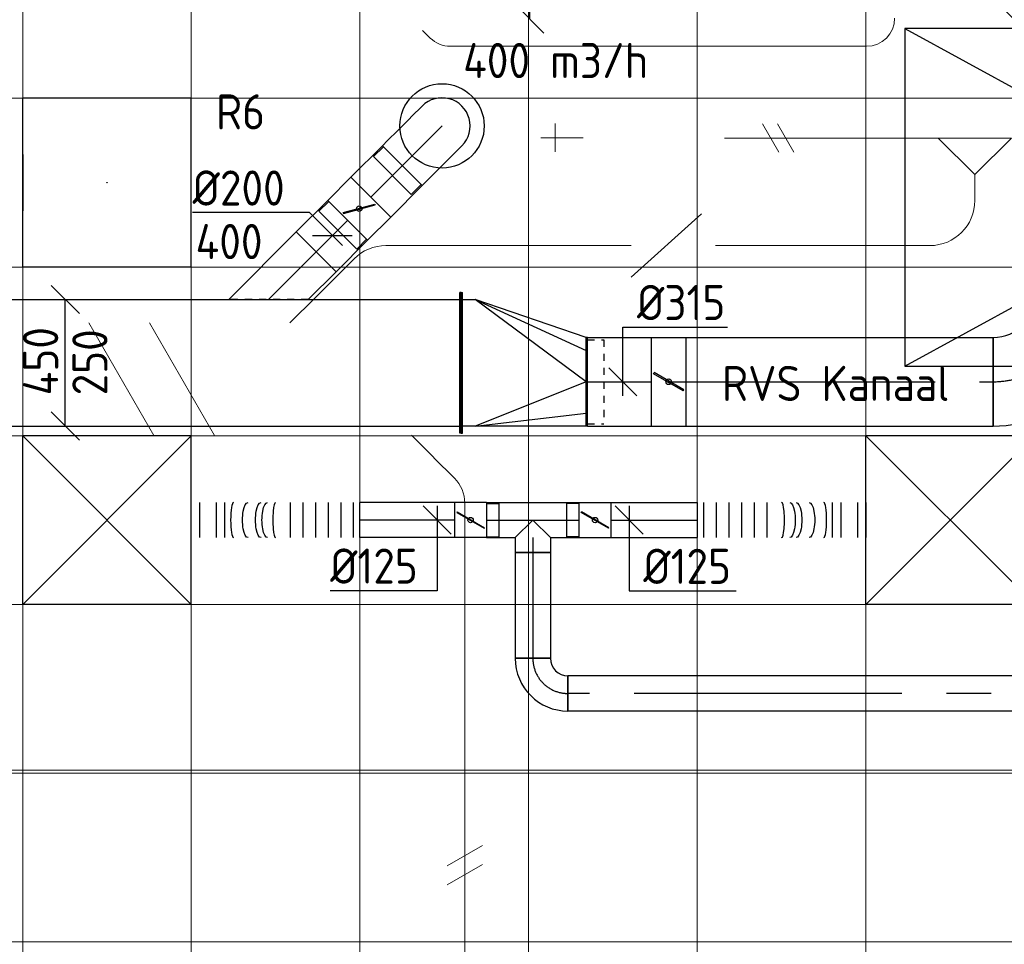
# Model space of a CAD drawing. Header units: millimetres. Extents: x -72425 to 38660, y 7096 to 51783.
# Tile 14 of 54: x -35811 to -32308, y 14679 to 17968. Entities that reach past the tile are written whole.
import ezdxf
from ezdxf.enums import TextEntityAlignment as Align

# ---------------------------------------------------------------- set-up
doc = ezdxf.new("R2010")
doc.units = ezdxf.units.MM
doc.header["$LTSCALE"] = 50
doc.linetypes.add('CENTER2', pattern=[28.575, 19.05, -3.175, 3.175, -3.175])
doc.linetypes.add('STREEPJES', pattern=[0.1, 0.05, -0.05])
for name, color, linetype, lineweight in [('WL570---_BESTAAND-HARTLIJN', 161, 'Continuous', 0), ('WL570---_BESTAAND-MAATVOERING', 161, 'Continuous', 0), ('WL570---_BESTAAND-RETOUR', 140, 'Continuous', 0), ('WL570---_BESTAAND-TOEVOER', 180, 'Continuous', 0), ('WL570---_DEMONTEREN', 10, 'Continuous', 0)]:
    doc.layers.add(name, color=color, linetype=linetype, lineweight=lineweight)
for name, color, linetype in [('WL570---_RETOUR', 100, 'Continuous'), ('WL570---_RETOUR_HL', 1, 'Continuous'), ('WL570---_RETOUR_RST', 100, 'Continuous'), ('WL570---_RETOUR_RST_HL', 1, 'Continuous'), ('WL570---_TOEVOER', 200, 'Continuous'), ('WL570---_TOEVOER_HL', 1, 'Continuous'), ('WL570---_TOEVOER_RST', 3, 'Continuous'), ('WL570---_TOEVOER_RST_HL', 1, 'Continuous'), ('WM570---_RETOUR', 2, 'Continuous'), ('WM570---_RETOUR_PR', 2, 'Continuous'), ('WM570---_RETOUR_RST_PR', 1, 'Continuous'), ('WM570---_TOEVOER', 2, 'Continuous'), ('WM570---_TOEVOER_PR', 2, 'Continuous'), ('WM570---_TOEVOER_RST_PR', 1, 'Continuous')]:
    doc.layers.add(name, color=color, linetype=linetype)
doc.layers.get('WL570---_DEMONTEREN').off()
doc.styles.add('BURO-025', font='ISO96.shx', dxfattribs={"height": 125})

# ---------------------------------------------------------------- blocks, each defined once
blk = doc.blocks.new('A$C33D74301')
at = {"color": 8, "linetype": 'Continuous', "lineweight": 13}
for p, q in [((-31800, -24200), (-31800, -35354.8)), ((-31200, -24200), (-31200, -35232.3)), ((-30600, -24200), (-30600, -35109.8)), ((-30000, -24200), (-30000, -34988)), ((-29400, -24200), (-29400, -34866.2)), ((-32400, -24725), (-32400, -35462.3)), ((-34200, -26475), (-18000, -26475)), ((-34200, -27075), (-18000, -27075)), ((-34200, -27675), (-18000, -27675)), ((-34200, -28275), (-18000, -28275)), ((-34200, -28875), (-18000, -28875)), ((-34200, -29475), (-18000, -29475))]:
    blk.add_line(p, q, dxfattribs=at)
blk = doc.blocks.new('*U565')
at = {"color": 0, "ltscale": 10}
for p, q in [((0, 100, -2700), (0, -100, -2700)), ((65.6, 100, -2700), (65.6, -100, -2700)), ((519.8, 100, -2700), (519.8, -100, -2700)), ((571.3, 100, -2700), (571.3, -100, -2700))]:
    blk.add_line(p, q, dxfattribs=at)
for centre, major_axis, ratio, start_param, end_param in [((179.2, 0, -2700), (0, -100), 0.159783, 0, 3.141593), ((347.5, 0, -2700), (0, -100), 0.720944, 0, 3.141593), ((391.9, 0, -2700), (0, 100), 0.720944, 3.141593, 6.283185), ((491.5, 0, -2700), (0, 100), 0.159783, 3.141593, 6.283185)]:
    blk.add_ellipse(centre, major_axis=major_axis, ratio=ratio, start_param=start_param, end_param=end_param, dxfattribs=at)
at = {"color": 0, "ltscale": 10, "extrusion": (0, 0, -1)}
for centre, major_axis, ratio, start_param, end_param in [((270.3, 0, -2700), (0, 100), 0.463438, 0, 3.141593), ((375.4, 0, -2700), (0, 100), 0.813801, 0, 3.141593), ((437.6, 0, -2700), (0, -100), 0.463438, 3.141593, 6.283185)]:
    blk.add_ellipse(centre, major_axis=major_axis, ratio=ratio, start_param=start_param, end_param=end_param, dxfattribs=at)
at = {"layer": 'WM570---_RETOUR_PR', "color": 2, "style": 'BURO-025'}
blk.add_attdef('POSNR', text='', height=125, dxfattribs=at).set_placement((0, 0), align=Align.MIDDLE)
blk = doc.blocks.new('*U570')
at = {"layer": 'WM570---_TOEVOER', "color": 0, "ltscale": 10}
for p, q in [((50, 100), (-50, 200)), ((0, -150), (0, 150)), ((50, -200), (-50, -100))]:
    blk.add_line(p, q, dxfattribs=at)
at = {"layer": 'WM570---_TOEVOER', "color": 0, "style": 'BURO-025'}
for s, p in [('300', (-25, -116.1)), ('200', (150, -120.5)), ('200', (150, -120.5))]:
    blk.add_text(s, height=125, rotation=90, dxfattribs=at).set_placement(p)
blk = doc.blocks.new('*U573')
at = {"color": 0, "ltscale": 10}
for p, q in [((0, 62.5, -2700), (0, -62.5, -2700)), ((22.5, 62.5, -2700), (22.5, -62.5, -2700)), ((67.4, 62.5, -2700), (67.4, -62.5, -2700)), ((112.3, 62.5, -2700), (112.3, -62.5, -2700)), ((157.3, 62.5, -2700), (157.3, -62.5, -2700)), ((202.2, 62.5, -2700), (202.2, -62.5, -2700)), ((247.1, 62.5, -2700), (247.1, -62.5, -2700)), ((480.4, 62.5, -2700), (480.4, -62.5, -2700)), ((510.3, 62.5, -2700), (510.3, -62.5, -2700)), ((570.1, 62.5, -2700), (570.1, -62.5, -2700)), ((600, 62.5, -2700), (600, -62.5, -2700))]:
    blk.add_line(p, q, dxfattribs=at)
for centre, major_axis, start_param, end_param in [((300, 0, -2700), (0, -62.5), 0, 3.141593), ((450, 0, -2700), (0, 62.5), 3.141593, 6.283185)]:
    blk.add_ellipse(centre, major_axis=major_axis, ratio=0.162278, start_param=start_param, end_param=end_param, dxfattribs=at)
at = {"color": 0, "ltscale": 10, "extrusion": (0, 0, -1)}
for centre in [(328.9, 0, -2700), (351.9, 0, -2700), (398.1, 0, -2700)]:
    blk.add_ellipse(centre, major_axis=(0, 62.5), ratio=0.316228, start_param=0, end_param=3.141593, dxfattribs=at)
at = {"layer": 'WM570---_TOEVOER_PR', "color": 2, "style": 'BURO-025'}
blk.add_attdef('POSNR', text='', height=125, dxfattribs=at).set_placement((0, 0), align=Align.MIDDLE)
blk = doc.blocks.new('*U574')
at = {"layer": 'WM570---_TOEVOER', "color": 0, "ltscale": 10}
for p, q in [((50, -50), (-50, 50)), ((0, 50), (0, -252.1)), ((0, -252.1), (380.4, -252.1))]:
    blk.add_line(p, q, dxfattribs=at)
at = {"layer": 'WM570---_TOEVOER', "color": 0, "style": 'BURO-025'}
blk.add_text('%%c125', height=125, dxfattribs=at).set_placement((50, -227.1))
blk = doc.blocks.new('*U575')
at = {"layer": 'WM570---_TOEVOER', "color": 0, "ltscale": 10}
for p, q in [((50, -50), (-50, 50)), ((0, 50), (0, -251.2)), ((0, -251.2), (-380.4, -251.2))]:
    blk.add_line(p, q, dxfattribs=at)
at = {"layer": 'WM570---_TOEVOER', "color": 0, "style": 'BURO-025'}
blk.add_text('%%c125', height=125, dxfattribs=at).set_placement((-380.4, -226.2))
blk = doc.blocks.new('OBO10000090ZE')
blk.add_lwpolyline([(-50, 0), (50, 0), (50, 100, 1), (-50, 100)], format="xyb", close=True)
at = {"layer": 'WL570---_BESTAAND-HARTLIJN'}
for points in [[(0, 0), (0, 150)], [(-50, 100), (50, 100)]]:
    blk.add_lwpolyline(points, dxfattribs=at)
blk = doc.blocks.new('KARO')
for p, q in [((1, 0.5), (0, 0.5)), ((0, -0.5), (1, -0.5))]:
    blk.add_line(p, q)
at = {"invisible_edges": 15}
blk.add_3dface([(0, 0.5), (0, -0.5), (1, -0.5), (1, 0.5)], dxfattribs=at)
at = {"layer": 'WL570---_BESTAAND-HARTLIJN'}
blk.add_line((0, 0), (1, 0), dxfattribs=at)
blk = doc.blocks.new('OAF12500045L')
blk.add_line((-138.4, 0), (138.4, 0))
blk.add_lwpolyline([(-88.4, 0), (-123.7, 35.4), (-35.4, 123.7), (88.4, 0)])
at = {"layer": 'WL570---_BESTAAND-HARTLIJN'}
blk.add_line((-79.5, 79.5), (0, 0), dxfattribs=at)
blk = doc.blocks.new('OBO12500045H')
blk.add_lwpolyline([(62.5, -51.8, 0.198912), (7.6, 80.8), (-80.8, -7.6, -0.198912), (-62.5, -51.8)], format="xyb", close=True)
at = {"invisible_edges": 15}
for points in [[(-77.1, -11.6), (18.6, 68.7), (7.6, 80.8), (-80.8, -7.6)], [(-73.8, -15.9), (28.6, 55.8), (18.6, 68.7), (-77.1, -11.6)], [(-70.9, -20.5), (37.4, 42), (28.6, 55.8), (-73.8, -15.9)], [(-68.4, -25.4), (44.9, 27.5), (37.4, 42), (-70.9, -20.5)], [(-66.3, -30.4), (51.2, 12.4), (44.9, 27.5), (-68.4, -25.4)], [(-64.6, -35.6), (56.1, -3.2), (51.2, 12.4), (-66.3, -30.4)], [(-63.4, -40.9), (59.7, -19.2), (56.1, -3.2), (-64.6, -35.6)], [(-62.7, -46.3), (61.8, -35.4), (59.7, -19.2), (-63.4, -40.9)], [(-62.5, -51.8), (62.5, -51.8), (61.8, -35.4), (-62.7, -46.3)]]:
    blk.add_3dface(points, dxfattribs=at)
at = {"layer": 'WL570---_BESTAAND-HARTLIJN'}
blk.add_arc((-125, -51.8), 125, 0, 45, dxfattribs=at)
blk = doc.blocks.new('RB15DO')
blk.add_lwpolyline([(0.259, -0.5), (0, -0.5), (0, 0.5), (0.259, 0.5, -0.258622), (0.296, 0.479, -0.076455), (0.35, 0.354, -0.036632), (0.377, 0.206, -0.026706), (0.388, 0, -0.026706), (0.377, -0.206, -0.036632), (0.35, -0.354, -0.076455), (0.296, -0.479, -0.258622)], format="xyb", close=True)
at = {"layer": 'WL570---_BESTAAND-HARTLIJN'}
blk.add_line((0.388, 0), (0, 0), dxfattribs=at)
blk = doc.blocks.new('OBO12500015N')
at = {"xscale": 125, "yscale": 125, "zscale": 125}
blk.add_blockref('RB15DO', (0, 0), dxfattribs=at)
blk = doc.blocks.new('RB15UP')
blk.add_lwpolyline([(0, 0.5), (0.259, 0.5), (0.259, -0.5), (0, -0.5, 0.258622), (0.038, -0.479, 0.076455), (0.092, -0.354, 0.036632), (0.118, -0.206, 0.026706), (0.129, 0, 0.026706), (0.118, 0.206, 0.036632), (0.092, 0.354, 0.076455), (0.038, 0.479, 0.258622)], format="xyb", close=True)
at = {"layer": 'WL570---_BESTAAND-HARTLIJN'}
blk.add_line((0, 0), (0.259, 0), dxfattribs=at)
blk = doc.blocks.new('OBO12500015O')
at = {"xscale": 125, "yscale": 125, "zscale": 125}
blk.add_blockref('RB15UP', (0, 0), dxfattribs=at)
blk = doc.blocks.new('VBX1251250012525000')
blk.add_lwpolyline([(50, -112.5), (300, -112.5), (300, 112.5), (50, 112.5)], close=True)
for points in [[(50, 62.5), (0, 62.5), (0, -62.5), (50, -62.5)], [(300, -62.5), (350, -62.5), (350, 62.5), (300, 62.5)]]:
    blk.add_lwpolyline(points)
at = {"layer": 'WL570---_BESTAAND-HARTLIJN'}
blk.add_line((300, 0), (350, 0), dxfattribs=at)
at = {"layer": 'WL570---_BESTAAND-TOEVOER'}
blk.add_line((50, -112.5), (300, 112.5), dxfattribs=at)
blk = doc.blocks.new('OBO10000090H')
blk.add_lwpolyline([(50, -100, 0.414214), (-100, 50), (-100, -50, -0.414214), (-50, -100)], format="xyb", close=True)
at = {"invisible_edges": 15}
for points in [[(-91.3, -50.8), (-74, 47.7), (-100, 50), (-100, -50)], [(-82.9, -53), (-48.7, 41), (-74, 47.7), (-91.3, -50.8)], [(-75, -56.7), (-25, 29.9), (-48.7, 41), (-82.9, -53)], [(-67.9, -61.7), (-3.6, 14.9), (-25, 29.9), (-75, -56.7)], [(-61.7, -67.9), (14.9, -3.6), (-3.6, 14.9), (-67.9, -61.7)], [(-56.7, -75), (29.9, -25), (14.9, -3.6), (-61.7, -67.9)], [(-53, -82.9), (41, -48.7), (29.9, -25), (-56.7, -75)], [(-50.8, -91.3), (47.7, -74), (41, -48.7), (-53, -82.9)], [(-50, -100), (50, -100), (47.7, -74), (-50.8, -91.3)]]:
    blk.add_3dface(points, dxfattribs=at)
at = {"layer": 'WL570---_BESTAAND-HARTLIJN'}
blk.add_arc((-100, -100), 100, 0, 90, dxfattribs=at)
blk = doc.blocks.new('OSV16010001120K')
blk.add_lwpolyline([(-112, -80), (0, -50), (0, 50), (-112, 80)], close=True)
at = {"layer": 'WL570---_BESTAAND-HARTLIJN'}
blk.add_line((-112, 0), (0, 0), dxfattribs=at)
blk = doc.blocks.new('OTS16016016000H')
blk.add_lwpolyline([(-130, -80), (130, -80), (130, 80), (80, 130), (-80, 130), (-130, 80)], close=True)
at = {"layer": 'WL570---_BESTAAND-HARTLIJN'}
blk.add_line((-130, 0), (130, 0), dxfattribs=at)
at = {"layer": 'WL570---_BESTAAND-RETOUR'}
blk.add_lwpolyline([(-130, 0), (0, 130), (130, 0)], dxfattribs=at)
blk = doc.blocks.new('OBO16000090H')
blk.add_lwpolyline([(80, -160, 0.414214), (-160, 80), (-160, -80, -0.414214), (-80, -160)], format="xyb", close=True)
at = {"invisible_edges": 15}
for points in [[(-146.1, -81.2), (-118.3, 76.4), (-160, 80), (-160, -80)], [(-132.6, -84.8), (-77.9, 65.5), (-118.3, 76.4), (-146.1, -81.2)], [(-120, -90.7), (-40, 47.8), (-77.9, 65.5), (-132.6, -84.8)], [(-108.6, -98.7), (-5.7, 23.9), (-40, 47.8), (-120, -90.7)], [(-98.7, -108.6), (23.9, -5.7), (-5.7, 23.9), (-108.6, -98.7)], [(-90.7, -120), (47.8, -40), (23.9, -5.7), (-98.7, -108.6)], [(-84.8, -132.6), (65.5, -77.9), (47.8, -40), (-90.7, -120)], [(-81.2, -146.1), (76.4, -118.3), (65.5, -77.9), (-84.8, -132.6)], [(-80, -160), (80, -160), (76.4, -118.3), (-81.2, -146.1)]]:
    blk.add_3dface(points, dxfattribs=at)
at = {"layer": 'WL570---_BESTAAND-HARTLIJN'}
blk.add_arc((-160, -160), 160, 0, 90, dxfattribs=at)
blk = doc.blocks.new('OSV1601250780K')
blk.add_lwpolyline([(-78, -80), (0, -62.5), (0, 62.5), (-78, 80)], close=True)
at = {"layer": 'WL570---_BESTAAND-HARTLIJN'}
blk.add_line((-78, 0), (0, 0), dxfattribs=at)
blk = doc.blocks.new('OAF16000045R')
blk.add_line((-163.1, 0), (163.1, 0))
blk.add_lwpolyline([(-113.1, 0), (35.4, 148.5), (148.5, 35.4), (113.1, 0)])
at = {"layer": 'WL570---_BESTAAND-HARTLIJN'}
blk.add_line((91.9, 91.9), (0, 0), dxfattribs=at)
blk = doc.blocks.new('OBO16000045H')
blk.add_lwpolyline([(80, -66.3, 0.198912), (9.7, 103.4), (-103.4, -9.7, -0.198912), (-80, -66.3)], format="xyb", close=True)
at = {"invisible_edges": 15}
for points in [[(-98.7, -14.9), (23.9, 88), (9.7, 103.4), (-103.4, -9.7)], [(-94.5, -20.4), (36.6, 71.4), (23.9, 88), (-98.7, -14.9)], [(-90.7, -26.3), (47.8, 53.7), (36.6, 71.4), (-94.5, -20.4)], [(-87.5, -32.5), (57.5, 35.2), (47.8, 53.7), (-90.7, -26.3)], [(-84.8, -38.9), (65.5, 15.8), (57.5, 35.2), (-87.5, -32.5)], [(-82.7, -45.6), (71.8, -4.2), (65.5, 15.8), (-84.8, -38.9)], [(-81.2, -52.4), (76.4, -24.6), (71.8, -4.2), (-82.7, -45.6)], [(-80.3, -59.3), (79.1, -45.4), (76.4, -24.6), (-81.2, -52.4)], [(-80, -66.3), (80, -66.3), (79.1, -45.4), (-80.3, -59.3)]]:
    blk.add_3dface(points, dxfattribs=at)
at = {"layer": 'WL570---_BESTAAND-HARTLIJN'}
blk.add_arc((-160, -66.3), 160, 0, 45, dxfattribs=at)
blk = doc.blocks.new('UISO')
for p, q in [((0, 0.18), (1, 0.7574)), ((0, 0), (1, 0.5774))]:
    blk.add_line(p, q)
at = {"layer": 'WL570---_BESTAAND-TOEVOER'}
for p, q in [((0, 0.36), (1, 0.9374)), ((0, -0.18), (1, 0.3974))]:
    blk.add_line(p, q, dxfattribs=at)
blk = doc.blocks.new('OBO10000045H')
blk.add_lwpolyline([(50, -41.4, 0.198912), (6.1, 64.6), (-64.6, -6.1, -0.198912), (-50, -41.4)], format="xyb", close=True)
at = {"invisible_edges": 15}
for points in [[(-61.7, -9.3), (14.9, 55), (6.1, 64.6), (-64.6, -6.1)], [(-59, -12.7), (22.9, 44.6), (14.9, 55), (-61.7, -9.3)], [(-56.7, -16.4), (29.9, 33.6), (22.9, 44.6), (-59, -12.7)], [(-54.7, -20.3), (35.9, 22), (29.9, 33.6), (-56.7, -16.4)], [(-53, -24.3), (41, 9.9), (35.9, 22), (-54.7, -20.3)], [(-51.7, -28.5), (44.9, -2.6), (41, 9.9), (-53, -24.3)], [(-50.8, -32.7), (47.7, -15.4), (44.9, -2.6), (-51.7, -28.5)], [(-50.2, -37.1), (49.4, -28.3), (47.7, -15.4), (-50.8, -32.7)], [(-50, -41.4), (50, -41.4), (49.4, -28.3), (-50.2, -37.1)]]:
    blk.add_3dface(points, dxfattribs=at)
at = {"layer": 'WL570---_BESTAAND-HARTLIJN'}
blk.add_arc((-100, -41.4), 100, 0, 45, dxfattribs=at)
blk = doc.blocks.new('*U595')
at = {"layer": 'WM570---_TOEVOER', "color": 0, "ltscale": 10}
for p, q in [((50, 100), (-50, 200)), ((0, -150), (0, 150)), ((50, -200), (-50, -100))]:
    blk.add_line(p, q, dxfattribs=at)
at = {"layer": 'WM570---_TOEVOER', "color": 0, "style": 'BURO-025'}
for s, p in [('300', (-25, -116.1)), ('200', (150, -120.5)), ('200', (150, -120.5))]:
    blk.add_text(s, height=125, rotation=90, dxfattribs=at).set_placement(p)
blk = doc.blocks.new('*U612')
at = {"color": 0, "ltscale": 10}
for p, q in [((300, 300, -150), (-300, 300, -150)), ((-300, -300, -150), (-300, 300, -150)), ((300, -300, -150), (300, 300, -150)), ((300, -300, -150), (-300, -300, -150))]:
    blk.add_line(p, q, dxfattribs=at)
at = {"layer": 'WL570---_RETOUR_RST_HL', "linetype": 'CENTER2'}
blk.add_circle((0, 0, -150), 0.075, dxfattribs=at)
at = {"layer": 'WL570---_RETOUR_RST', "color": 2, "style": 'BURO-025'}
for tag in ['MC', 'Q']:
    blk.add_attdef(tag, text='', height=125, dxfattribs=at).set_placement((0, 0), align=Align.MIDDLE)
at = {"layer": 'WM570---_RETOUR_RST_PR', "color": 2, "style": 'BURO-025'}
blk.add_attdef('POSNR', text='', height=125, dxfattribs=at).set_placement((0, 0), align=Align.MIDDLE)
blk = doc.blocks.new('*U626')
at = {"color": 0, "ltscale": 10}
for p, q in [((0, 100, -2700), (158.4, 100, -2700)), ((158.4, 100, -2700), (158.4, -100, -2700)), ((0, -100, -2700), (158.4, -100, -2700))]:
    blk.add_line(p, q, dxfattribs=at)
at = {"layer": 'WL570---_RETOUR_HL', "linetype": 'CENTER2'}
blk.add_line((0, 0, -2700), (158.4, 0, -2700), dxfattribs=at)
at = {"layer": 'WM570---_RETOUR_PR', "color": 2, "style": 'BURO-025'}
blk.add_attdef('POSNR', text='', height=125, dxfattribs=at).set_placement((0, 0), align=Align.MIDDLE)
blk = doc.blocks.new('*U627')
at = {"layer": 'WM570---_RETOUR', "color": 0, "ltscale": 10}
for p, q in [((-81.5, 81.5), (-497.6, 81.5)), ((35.4, -35.4), (-81.5, 81.5)), ((-70.7, 0), (70.7, 0))]:
    blk.add_line(p, q, dxfattribs=at)
at = {"layer": 'WM570---_RETOUR', "color": 0, "style": 'BURO-025'}
blk.add_text('%%c200', height=125, dxfattribs=at).set_placement((-497.6, 106.5))
blk = doc.blocks.new('*U628')
at = {"color": 0, "ltscale": 10}
for p, q in [((0, 141.4, -2700), (240.4, -99, -2700)), ((240.4, -99, -2700), (99, -240.4, -2700)), ((0, -141.4, -2700), (99, -240.4, -2700))]:
    blk.add_line(p, q, dxfattribs=at)
at = {"color": 9, "linetype": 'STREEPJES', "ltscale": 10}
blk.add_line((0, -141.4, -2700), (0, 141.4, -2700), dxfattribs=at)
at = {"layer": 'WL570---_RETOUR_HL', "linetype": 'CENTER2'}
blk.add_line((0, 0, -2700), (169.7, -169.7, -2700), dxfattribs=at)
at = {"layer": 'WM570---_RETOUR_PR', "color": 2, "style": 'BURO-025'}
blk.add_attdef('POSNR', text='', height=125, dxfattribs=at).set_placement((0, 0), align=Align.MIDDLE)
blk = doc.blocks.new('*U629')
at = {"ltscale": 10}
for p, q in [((-58.2, 100, -2700), (58.2, 100, -2700)), ((-58.2, -100, -2700), (-58.2, 100, -2700)), ((58.2, 100, -2700), (58.2, -100, -2700)), ((58.2, 95, -2700), (107.7, 95, -2700)), ((107.7, 95, -2700), (107.7, -95, -2700)), ((-51.2, 27.7, -2700), (-49.6, 30.5, -2700)), ((49.6, -30.5, -2700), (-51.2, 27.7, -2700)), ((51.2, -27.7, -2700), (-49.6, 30.5, -2700)), ((49.6, -30.5, -2700), (51.2, -27.7, -2700)), ((-58.2, -100, -2700), (58.2, -100, -2700)), ((58.2, -95, -2700), (107.7, -95, -2700))]:
    blk.add_line(p, q, dxfattribs=at)
blk.add_circle((0, 0, -2700), 9.7, dxfattribs=at)
at = {"layer": 'WL570---_RETOUR', "color": 2, "style": 'BURO-025'}
blk.add_attdef('I', text='', height=125, dxfattribs=at).set_placement((0, 0), align=Align.MIDDLE)
at = {"layer": 'WM570---_RETOUR_PR', "color": 2, "style": 'BURO-025'}
blk.add_attdef('POSNR', text='', height=125, dxfattribs=at).set_placement((0, 0), align=Align.MIDDLE)
blk = doc.blocks.new('*U630')
at = {"color": 0, "ltscale": 10}
for p, q in [((0, 100, -2700), (158.4, 100, -2700)), ((158.4, 100, -2700), (158.4, -100, -2700)), ((0, -100, -2700), (158.4, -100, -2700))]:
    blk.add_line(p, q, dxfattribs=at)
at = {"layer": 'WL570---_RETOUR_HL', "linetype": 'CENTER2'}
blk.add_line((0, 0, -2700), (158.4, 0, -2700), dxfattribs=at)
at = {"layer": 'WM570---_RETOUR_PR', "color": 2, "style": 'BURO-025'}
blk.add_attdef('POSNR', text='', height=125, dxfattribs=at).set_placement((0, 0), align=Align.MIDDLE)
blk = doc.blocks.new('*U631')
at = {"color": 0, "ltscale": 10}
for p, q in [((-200, 95, -2700), (-249.5, 95, -2700)), ((-249.5, -95, -2700), (-249.5, 95, -2700)), ((-200, 100, -2700), (-173.7, 100, -2700)), ((-200, -100, -2700), (-200, 100, -2700)), ((-200, -95, -2700), (-200, 95, -2700)), ((-173.7, 100, -2700), (-122.8, 100, -2700)), ((-122.8, 100, -2700), (-77.2, 100, -2700)), ((-77.2, 100, -2700), (-40, 100, -2700)), ((-40, 100, -2700), (-13.6, 100, -2700)), ((-13.6, 100, -2700), (0, 100, -2700)), ((-200, -95, -2700), (-249.5, -95, -2700)), ((-200, -100, -2700), (-173.7, -100, -2700)), ((-173.7, -100, -2700), (-122.8, -100, -2700)), ((-122.8, -100, -2700), (-77.2, -100, -2700)), ((-77.2, -100, -2700), (-40, -100, -2700)), ((-40, -100, -2700), (-13.6, -100, -2700)), ((-13.6, -100, -2700), (0, -100, -2700))]:
    blk.add_line(p, q, dxfattribs=at)
blk.add_arc((0, 0, -2700), 100, 270, 90, dxfattribs=at)
at = {"layer": 'WL570---_RETOUR_HL', "linetype": 'CENTER2'}
blk.add_line((-200, 0, -2700), (0, 0, -2700), dxfattribs=at)
at = {"layer": 'WM570---_RETOUR_PR', "color": 2, "style": 'BURO-025'}
blk.add_attdef('POSNR', text='', height=125, dxfattribs=at).set_placement((0, 0), align=Align.MIDDLE)
blk = doc.blocks.new('*U609')
at = {"color": 0, "ltscale": 10}
for p, q in [((300, 300, -2500), (-300, 300, -2500)), ((-300, -300, -2500), (-300, 300, -2500)), ((300, -300, -2500), (-300, 300, -2500)), ((-300, -300, -2500), (300, 300, -2500)), ((300, -300, -2500), (300, 300, -2500)), ((300, -300, -2500), (-300, -300, -2500))]:
    blk.add_line(p, q, dxfattribs=at)
at = {"layer": 'WL570---_TOEVOER_RST_HL', "linetype": 'CENTER2'}
blk.add_circle((0, 0, -2500), 0.075, dxfattribs=at)
at = {"layer": 'WL570---_TOEVOER_RST', "color": 2, "style": 'BURO-025'}
for tag in ['MC', 'Q']:
    blk.add_attdef(tag, text='', height=125, dxfattribs=at).set_placement((0, 0), align=Align.MIDDLE)
at = {"layer": 'WM570---_TOEVOER_RST_PR', "color": 2, "style": 'BURO-025'}
blk.add_attdef('POSNR', text='', height=125, dxfattribs=at).set_placement((0, 0), align=Align.MIDDLE)
blk = doc.blocks.new('*U636')
at = {"color": 0, "ltscale": 10}
for p, q in [((0, 62.5, -2700), (376.5, 62.5, -2700)), ((0, -62.5, -2700), (0, 62.5, -2700)), ((376.5, 62.5, -2700), (376.5, -62.5, -2700)), ((0, -62.5, -2700), (376.5, -62.5, -2700))]:
    blk.add_line(p, q, dxfattribs=at)
at = {"layer": 'WL570---_TOEVOER_HL', "linetype": 'CENTER2'}
blk.add_line((0, 0, -2700), (376.5, 0, -2700), dxfattribs=at)
at = {"layer": 'WM570---_TOEVOER_PR', "color": 2, "style": 'BURO-025'}
blk.add_attdef('POSNR', text='', height=125, dxfattribs=at).set_placement((0, 0), align=Align.MIDDLE)
blk = doc.blocks.new('*U637')
at = {"color": 0, "ltscale": 10}
for p, q in [((0, 62.5, -2700), (329.6, 62.5, -2700)), ((0, -62.5, -2700), (102.3, -62.5, -2700)), ((227.3, -62.5, -2700), (329.6, -62.5, -2700))]:
    blk.add_line(p, q, dxfattribs=at)
at = {"layer": 'WL570---_TOEVOER_HL', "linetype": 'CENTER2'}
blk.add_line((0, 0, -2700), (329.6, 0, -2700), dxfattribs=at)
at = {"layer": 'WM570---_TOEVOER_PR', "color": 2, "style": 'BURO-025'}
blk.add_attdef('POSNR', text='', height=125, dxfattribs=at).set_placement((0, 0), align=Align.MIDDLE)
blk = doc.blocks.new('*U638')
at = {"color": 0, "ltscale": 10}
for p, q in [((0, 62.5, -2700), (0, -62.5, -2700)), ((22.5, 62.5, -2700), (22.5, -62.5, -2700)), ((67.4, 62.5, -2700), (67.4, -62.5, -2700)), ((112.3, 62.5, -2700), (112.3, -62.5, -2700)), ((157.3, 62.5, -2700), (157.3, -62.5, -2700)), ((202.2, 62.5, -2700), (202.2, -62.5, -2700)), ((247.1, 62.5, -2700), (247.1, -62.5, -2700)), ((480.4, 62.5, -2700), (480.4, -62.5, -2700)), ((510.3, 62.5, -2700), (510.3, -62.5, -2700)), ((570.1, 62.5, -2700), (570.1, -62.5, -2700)), ((600, 62.5, -2700), (600, -62.5, -2700))]:
    blk.add_line(p, q, dxfattribs=at)
for centre, major_axis, start_param, end_param in [((300, 0, -2700), (0, -62.5), 0, 3.141593), ((450, 0, -2700), (0, 62.5), 3.141593, 6.283185)]:
    blk.add_ellipse(centre, major_axis=major_axis, ratio=0.162278, start_param=start_param, end_param=end_param, dxfattribs=at)
at = {"color": 0, "ltscale": 10, "extrusion": (0, 0, -1)}
for centre in [(328.9, 0, -2700), (351.9, 0, -2700), (398.1, 0, -2700)]:
    blk.add_ellipse(centre, major_axis=(0, 62.5), ratio=0.316228, start_param=0, end_param=3.141593, dxfattribs=at)
at = {"layer": 'WM570---_TOEVOER_PR', "color": 2, "style": 'BURO-025'}
blk.add_attdef('POSNR', text='', height=125, dxfattribs=at).set_placement((0, 0), align=Align.MIDDLE)
blk = doc.blocks.new('*U639')
at = {"color": 0, "ltscale": 10}
for p, q in [((-62.5, 0, -2700), (0, 62.5, -2700)), ((0, 62.5, -2700), (52.8, 62.5, -2700)), ((52.8, 62.5, -2700), (52.8, -62.5, -2700)), ((-62.5, 0, -2700), (0, -62.5, -2700)), ((0, -62.5, -2700), (52.8, -62.5, -2700))]:
    blk.add_line(p, q, dxfattribs=at)
at = {"layer": 'WL570---_TOEVOER_HL', "linetype": 'CENTER2'}
blk.add_line((0, 0, -2700), (52.8, 0, -2700), dxfattribs=at)
at = {"layer": 'WM570---_TOEVOER_PR', "color": 2, "style": 'BURO-025'}
blk.add_attdef('POSNR', text='', height=125, dxfattribs=at).set_placement((0, 0), align=Align.MIDDLE)
blk = doc.blocks.new('*U640')
at = {"ltscale": 10}
for p, q in [((-56.4, 59.4, -2700), (-100.8, 59.4, -2700)), ((-100.8, -59.4, -2700), (-100.8, 59.4, -2700)), ((-56.4, 62.5, -2700), (56.4, 62.5, -2700)), ((-56.4, -62.5, -2700), (-56.4, 62.5, -2700)), ((56.4, 62.5, -2700), (56.4, -62.5, -2700)), ((-49.4, 27.3, -2700), (-48.4, 29.1, -2700)), ((48.4, -29.1, -2700), (-49.4, 27.3, -2700)), ((49.4, -27.3, -2700), (-48.4, 29.1, -2700)), ((48.4, -29.1, -2700), (49.4, -27.3, -2700)), ((-56.4, -59.4, -2700), (-100.8, -59.4, -2700)), ((-56.4, -62.5, -2700), (56.4, -62.5, -2700))]:
    blk.add_line(p, q, dxfattribs=at)
blk.add_circle((0, 0, -2700), 9.41, dxfattribs=at)
at = {"layer": 'WL570---_TOEVOER', "color": 2, "style": 'BURO-025'}
blk.add_attdef('I', text='', height=125, dxfattribs=at).set_placement((0, 0), align=Align.MIDDLE)
at = {"layer": 'WM570---_TOEVOER_PR', "color": 2, "style": 'BURO-025'}
blk.add_attdef('POSNR', text='', height=125, dxfattribs=at).set_placement((0, 0), align=Align.MIDDLE)
blk = doc.blocks.new('*U641')
at = {"color": 0, "ltscale": 10}
for p, q in [((0, 62.5, -2700), (307.4, 62.5, -2700)), ((307.4, 62.5, -2700), (307.4, -62.5, -2700)), ((0, -62.5, -2700), (307.4, -62.5, -2700))]:
    blk.add_line(p, q, dxfattribs=at)
at = {"layer": 'WL570---_TOEVOER_HL', "linetype": 'CENTER2'}
blk.add_line((0, 0, -2700), (307.4, 0, -2700), dxfattribs=at)
at = {"layer": 'WM570---_TOEVOER_PR', "color": 2, "style": 'BURO-025'}
blk.add_attdef('POSNR', text='', height=125, dxfattribs=at).set_placement((0, 0), align=Align.MIDDLE)
blk = doc.blocks.new('*U642')
at = {"ltscale": 10}
for p, q in [((-56.4, 59.4, -2700), (-100.7, 59.4, -2700)), ((-100.7, -59.4, -2700), (-100.7, 59.4, -2700)), ((-56.4, 62.5, -2700), (56.5, 62.5, -2700)), ((-56.4, -62.5, -2700), (-56.4, 62.5, -2700)), ((56.5, 62.5, -2700), (56.5, -62.5, -2700)), ((-49.4, 27.3, -2700), (-48.4, 29.1, -2700)), ((48.4, -29.1, -2700), (-49.4, 27.3, -2700)), ((49.4, -27.3, -2700), (-48.4, 29.1, -2700)), ((48.4, -29.1, -2700), (49.4, -27.3, -2700)), ((-56.4, -59.4, -2700), (-100.7, -59.4, -2700)), ((-56.4, -62.5, -2700), (56.5, -62.5, -2700))]:
    blk.add_line(p, q, dxfattribs=at)
blk.add_circle((0, 0, -2700), 9.41, dxfattribs=at)
at = {"layer": 'WL570---_TOEVOER', "color": 2, "style": 'BURO-025'}
blk.add_attdef('I', text='', height=125, dxfattribs=at).set_placement((0, 0), align=Align.MIDDLE)
at = {"layer": 'WM570---_TOEVOER_PR', "color": 2, "style": 'BURO-025'}
blk.add_attdef('POSNR', text='', height=125, dxfattribs=at).set_placement((0, 0), align=Align.MIDDLE)
blk = doc.blocks.new('*U643')
at = {"color": 0, "ltscale": 10}
for p, q in [((0, 62.5, -2700), (337.2, 62.5, -2700)), ((337.2, 62.5, -2700), (337.2, -62.5, -2700)), ((0, -62.5, -2700), (337.2, -62.5, -2700))]:
    blk.add_line(p, q, dxfattribs=at)
at = {"layer": 'WL570---_TOEVOER_HL', "linetype": 'CENTER2'}
blk.add_line((0, 0, -2700), (337.2, 0, -2700), dxfattribs=at)
at = {"layer": 'WM570---_TOEVOER_PR', "color": 2, "style": 'BURO-025'}
blk.add_attdef('POSNR', text='', height=125, dxfattribs=at).set_placement((0, 0), align=Align.MIDDLE)
blk = doc.blocks.new('*U760')
at = {"color": 0, "ltscale": 10}
for p, q in [((300, 300, -2500), (-300, 300, -2500)), ((-300, -300, -2500), (-300, 300, -2500)), ((300, -300, -2500), (-300, 300, -2500)), ((-300, -300, -2500), (300, 300, -2500)), ((300, -300, -2500), (300, 300, -2500)), ((300, -300, -2500), (-300, -300, -2500))]:
    blk.add_line(p, q, dxfattribs=at)
at = {"layer": 'WL570---_TOEVOER_RST_HL', "linetype": 'CENTER2'}
blk.add_circle((0, 0, -2500), 0.075, dxfattribs=at)
at = {"layer": 'WL570---_TOEVOER_RST', "color": 2, "style": 'BURO-025'}
for tag in ['MC', 'Q']:
    blk.add_attdef(tag, text='', height=125, dxfattribs=at).set_placement((0, 0), align=Align.MIDDLE)
at = {"layer": 'WM570---_TOEVOER_RST_PR', "color": 2, "style": 'BURO-025'}
blk.add_attdef('POSNR', text='', height=125, dxfattribs=at).set_placement((0, 0), align=Align.MIDDLE)
blk = doc.blocks.new('*U762')
at = {"color": 0, "ltscale": 10}
for p, q in [((-130.5, -157.5, -2700), (-130.5, 157.5, -2700)), ((203.6, 19.1, -2700), (-19.1, -203.6, -2700))]:
    blk.add_line(p, q, dxfattribs=at)
for radius in [472.6, 157.6]:
    blk.add_arc((-130.5, -315.1, -2700), radius, 45, 90, dxfattribs=at)
at = {"layer": 'WL570---_RETOUR_HL', "linetype": 'CENTER2'}
blk.add_arc((-130.5, -315.1, -2700), 315.1, 45, 90, dxfattribs=at)
at = {"layer": 'WM570---_RETOUR_PR', "color": 2, "style": 'BURO-025'}
blk.add_attdef('POSNR', text='', height=125, dxfattribs=at).set_placement((0, 0), align=Align.MIDDLE)
blk = doc.blocks.new('*U763')
at = {"color": 0, "ltscale": 10}
for p, q in [((0, 157.5, -2700), (227.7, 157.5, -2700)), ((0, -157.5, -2700), (0, 157.5, -2700)), ((0, -157.5, -2700), (227.7, -157.5, -2700))]:
    blk.add_line(p, q, dxfattribs=at)
at = {"layer": 'WL570---_RETOUR_HL', "linetype": 'CENTER2'}
blk.add_line((0, 0, -2700), (227.7, 0, -2700), dxfattribs=at)
at = {"layer": 'WM570---_RETOUR_PR', "color": 2, "style": 'BURO-025'}
blk.add_attdef('POSNR', text='', height=125, dxfattribs=at).set_placement((0, 0), align=Align.MIDDLE)
blk = doc.blocks.new('*U764')
at = {"ltscale": 10}
for p, q in [((-60.8, 157.5, -2700), (60.8, 157.5, -2700)), ((-60.8, -157.5, -2700), (-60.8, 157.5, -2700)), ((60.8, 157.5, -2700), (60.8, -157.5, -2700)), ((-54, 28.2, -2700), (-51.4, 32.7, -2700)), ((51.4, -32.7, -2700), (-54, 28.2, -2700)), ((54, -28.2, -2700), (-51.4, 32.7, -2700)), ((51.4, -32.7, -2700), (54, -28.2, -2700)), ((-60.8, -157.5, -2700), (60.8, -157.5, -2700))]:
    blk.add_line(p, q, dxfattribs=at)
blk.add_circle((0, 0, -2700), 10.1, dxfattribs=at)
at = {"layer": 'WL570---_RETOUR', "color": 2, "style": 'BURO-025'}
blk.add_attdef('I', text='', height=125, dxfattribs=at).set_placement((0, 0), align=Align.MIDDLE)
at = {"layer": 'WM570---_RETOUR_PR', "color": 2, "style": 'BURO-025'}
blk.add_attdef('POSNR', text='', height=125, dxfattribs=at).set_placement((0, 0), align=Align.MIDDLE)
blk = doc.blocks.new('*U765')
at = {"color": 0, "ltscale": 10}
for p, q in [((0, 157.5, -2700), (1159, 157.5, -2700)), ((1159, 157.5, -2700), (1159, -157.5, -2700)), ((0, -157.5, -2700), (1159, -157.5, -2700))]:
    blk.add_line(p, q, dxfattribs=at)
at = {"layer": 'WL570---_RETOUR_HL', "linetype": 'CENTER2'}
blk.add_line((0, 0, -2700), (1159, 0, -2700), dxfattribs=at)
at = {"layer": 'WM570---_RETOUR_PR', "color": 2, "style": 'BURO-025'}
blk.add_attdef('POSNR', text='', height=125, dxfattribs=at).set_placement((0, 0), align=Align.MIDDLE)
blk = doc.blocks.new('*U766')
at = {"layer": 'WM570---_RETOUR', "color": 0, "ltscale": 10}
for p, q in [((0, 194.2), (371.4, 194.2)), ((0, -50), (0, 194.2)), ((50, -50), (-50, 50))]:
    blk.add_line(p, q, dxfattribs=at)
at = {"layer": 'WM570---_RETOUR', "color": 0, "style": 'BURO-025'}
blk.add_text('%%c315', height=125, dxfattribs=at).set_placement((50, 219.2))
blk = doc.blocks.new('*U768')
at = {"color": 0, "ltscale": 10}
for p, q in [((-125, -62.5, -2700), (-125, 62.5, -2700)), ((62.5, -125, -2700), (-62.5, -125, -2700))]:
    blk.add_line(p, q, dxfattribs=at)
for radius in [187.5, 62.5]:
    blk.add_arc((-125, -125, -2700), radius, 0, 90, dxfattribs=at)
at = {"layer": 'WL570---_TOEVOER_HL', "linetype": 'CENTER2'}
blk.add_arc((-125, -125, -2700), 125, 0, 90, dxfattribs=at)
at = {"layer": 'WM570---_TOEVOER_PR', "color": 2, "style": 'BURO-025'}
blk.add_attdef('POSNR', text='', height=125, dxfattribs=at).set_placement((0, 0), align=Align.MIDDLE)
blk = doc.blocks.new('*U786')
at = {"color": 0, "ltscale": 10}
for p, q in [((0, 250, -2700), (5, 250, -2700)), ((0, -250, -2700), (0, 250, -2700)), ((5, -250, -2700), (5, 250, -2700)), ((3441.2, 250, -2700), (3436.2, 250, -2700)), ((3436.2, -250, -2700), (3436.2, 250, -2700)), ((3441.2, -250, -2700), (3441.2, 250, -2700)), ((5, 225, -2700), (3436.2, 225, -2700)), ((5, -225, -2700), (3436.2, -225, -2700)), ((0, -250, -2700), (5, -250, -2700)), ((3441.2, -250, -2700), (3436.2, -250, -2700))]:
    blk.add_line(p, q, dxfattribs=at)
at = {"layer": 'WM570---_RETOUR_PR', "color": 2, "style": 'BURO-025'}
blk.add_attdef('POSNR', text='', height=125, dxfattribs=at).set_placement((0, 0), align=Align.MIDDLE)
blk = doc.blocks.new('*U787')
at = {"layer": 'WM570---_RETOUR', "color": 0, "ltscale": 10}
for p, q in [((50, 175), (-50, 275)), ((0, -225), (0, 225)), ((50, -275), (-50, -175))]:
    blk.add_line(p, q, dxfattribs=at)
at = {"layer": 'WM570---_RETOUR', "color": 0, "style": 'BURO-025'}
for s, p in [('450', (-25, -116.1)), ('250', (150, -116.1)), ('250', (150, -116.1))]:
    blk.add_text(s, height=125, rotation=90, dxfattribs=at).set_placement(p)
blk = doc.blocks.new('*U788')
at = {"color": 0, "ltscale": 10}
for p, q in [((-5, 250, -2700), (0, 250, -2700)), ((-5, -250, -2700), (-5, 250, -2700)), ((0, -250, -2700), (0, 250, -2700)), ((0, 225, -2700), (45, 225, -2700)), ((440, -67.5, -2700), (45, 225, -2700)), ((45, 225, -2700), (440, 43.9, -2700)), ((440, 90, -2700), (45, 225, -2700)), ((445, 90, -2700), (440, 90, -2700)), ((440, -225, -2700), (440, 90, -2700)), ((440, -67.5, -2700), (45, -225, -2700)), ((45, -225, -2700), (440, -178.9, -2700)), ((45, -225, -2700), (0, -225, -2700)), ((440, -225, -2700), (45, -225, -2700)), ((445, -225, -2700), (440, -225, -2700)), ((-5, -250, -2700), (0, -250, -2700))]:
    blk.add_line(p, q, dxfattribs=at)
at = {"color": 9, "linetype": 'STREEPJES', "ltscale": 10}
for p, q in [((445, -225, -2700), (445, 90, -2700)), ((445, 82.1, -2700), (502.5, 82.1, -2700)), ((502.5, 82.1, -2700), (502.5, -217.1, -2700)), ((445, -217.1, -2700), (502.5, -217.1, -2700))]:
    blk.add_line(p, q, dxfattribs=at)
at = {"layer": 'WM570---_RETOUR_PR', "color": 2, "style": 'BURO-025'}
blk.add_attdef('POSNR', text='', height=125, dxfattribs=at).set_placement((0, 0), align=Align.MIDDLE)
blk = doc.blocks.new('*U800')
at = {"color": 0, "ltscale": 10}
for p, q in [((0, 62.5, -2700), (4045.6, 62.5, -2700)), ((4045.6, 62.5, -2700), (4045.6, -62.5, -2700)), ((0, -62.5, -2700), (4045.6, -62.5, -2700))]:
    blk.add_line(p, q, dxfattribs=at)
at = {"layer": 'WL570---_TOEVOER_HL', "linetype": 'CENTER2'}
blk.add_line((0, 0, -2700), (4045.6, 0, -2700), dxfattribs=at)
at = {"layer": 'WM570---_TOEVOER_PR', "color": 2, "style": 'BURO-025'}
blk.add_attdef('POSNR', text='', height=125, dxfattribs=at).set_placement((0, 0), align=Align.MIDDLE)

msp = doc.modelspace()

# ---------------------------------------------------------------- block references
at = {"layer": 'WM570---_TOEVOER'}
msp.add_blockref('A$C33D74301', (-3400.3, 44163.1), dxfattribs=at)

# ---------------------------------------------------------------- next in the draw order: linework, layer by layer
at = {"layer": 'WL570---_BESTAAND-MAATVOERING'}
msp.add_line((-71225.3, 15298), (-22025.3, 15298), dxfattribs=at)
at = {"layer": 'WL570---_RETOUR'}
for p, q in [((-32661.8, 17935.9), (-30461.8, 16735.9)), ((-32661.8, 16735.9), (-30461.8, 17935.9))]:
    msp.add_line(p, q, dxfattribs=at)
msp.add_lwpolyline([(-32661.8, 16735.9), (-30461.8, 16735.9), (-30461.8, 17935.9), (-32661.8, 17935.9)], close=True, dxfattribs=at)
msp.add_circle((-34308.4, 17589.9), 150, dxfattribs=at)

# ---------------------------------------------------------------- next in the draw order: block references
at = {"layer": 'WL570---_DEMONTEREN'}
for name, p, rotation in [('OBO10000090H', (-32698.3, 17873.2), 270), ('OBO10000045H', (-34320.8, 17873.2), 225), ('OSV16010001120K', (-32804.4, 17546.8), 180), ('OTS16016016000H', (-32413, 17546.8), 180), ('OBO10000090ZE', (-33806.4, 17548), 89.9999999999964), ('OBO16000090H', (-32413, 17164.3), 270), ('VBX1251250012525000', (-33335.3, 17164.3), 180), ('OBO16000045H', (-34574.6, 17164.3), 90), ('OSV1601250780K', (-32914.9, 17164.3), 180), ('OAF12500045L', (-34416.8, 16489.5), 180), ('OBO12500015N', (-34227.5, 15528.8), 270), ('OBO12500015O', (-34227.5, 15352.8), 270)]:
    msp.add_blockref(name, p, dxfattribs=dict(at, rotation=rotation))
for name, p, xscale, yscale, zscale, rotation in [('KARO', (-34350.1, 17902.5), 38.68449985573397, 100, 100, 135), ('KARO', (-32543, 17546.8), 149.3808282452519, 160, 160, 180), ('UISO', (-33074.6, 17496.8), 100, 100, 100, 90), ('KARO', (-32413, 17324.3), 92.4744067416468, 160, 160, 90), ('KARO', (-32573, 17164.3), 263.9273691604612, 160, 160, 180), ('KARO', (-33685.3, 17164.3), 305.0970692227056, 125, 125, 180), ('KARO', (-34757.5, 16981.4), 192.4545400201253, 160, 160, 45.00000000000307), ('UISO', (-35493.2, 16889.4), 400, 400, 400, 270), ('KARO', (-34337.2, 16409.9), 103.4070884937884, 125, 125, 314.9999999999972), ('KARO', (-34227.5, 16247.6), 2402.080479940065, 125, 125, 270), ('KARO', (-34227.5, 15633.3), 280.4645543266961, 125, 125, 270)]:
    msp.add_blockref(name, p, dxfattribs=dict(at, xscale=xscale, yscale=yscale, zscale=zscale, rotation=rotation))
for name, p, xscale, yscale, zscale in [('KARO', (-34279.4, 17873.2), 1481.033230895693, 100, 100), ('KARO', (-33303.1, 17546.8), 498.7393580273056, 100, 100), ('KARO', (-34508.3, 17164.3), 439.9049253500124, 160, 160), ('KARO', (-33335.3, 17164.3), 420.3823315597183, 125, 125), ('UISO', (-34290, 14913.4), 125, 125, 125)]:
    msp.add_blockref(name, p, dxfattribs=dict(at, xscale=xscale, yscale=yscale, zscale=zscale))
at = {"layer": 'WL570---_DEMONTEREN', "xscale": -1, "rotation": 180}
msp.add_blockref('OSV1601250780K', (-33990.4, 17164.3), dxfattribs=at)
at = {"layer": 'WL570---_DEMONTEREN'}
for name, p in [('OAF16000045R', (-34849.4, 16889.4)), ('OBO12500045H', (-34227.5, 16300.2))]:
    msp.add_blockref(name, p, dxfattribs=at)
at = {"layer": 'WL570---_RETOUR'}
for name, p, rotation in [('*U631', (-34308.4, 17589.9, 2700), 45.0000000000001), ('*U630', (-34561.8, 17336.5, 2700), 45.0000000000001), ('*U629', (-34602.9, 17295.4, 2700), 225.0000000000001), ('*U626', (-34644.1, 17254.2, 2700), 225.0000000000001), ('*U628', (-34925.8, 16972.5, 2700), 90), ('*U762', (-32217.7, 16680, 2700), 225)]:
    msp.add_blockref(name, p, dxfattribs=dict(at, rotation=rotation))
for name, p in [('*U565', (-36371.6, 17388.1, 2700)), ('*U786', (-37681.8, 16747.5, 2700)), ('*U788', (-34235.6, 16747.5, 2700)), ('*U763', (-33790.6, 16680, 2700)), ('*U764', (-33502, 16680, 2700)), ('*U765', (-33507.1, 16680, 2700))]:
    msp.add_blockref(name, p, dxfattribs=at)
at = {"layer": 'WL570---_RETOUR_RST'}
ref = msp.add_blockref('*U612', (-35500.3, 17388.1, 150), dxfattribs=at)
ref.add_attrib('Q', '400', dxfattribs={"color": 2, "height": 125, "style": 'BURO-025'}).set_placement((-35066.2, 17178.8), align=Align.MIDDLE)
ref.add_attrib('MC', 'R6', dxfattribs={"color": 2, "height": 125, "style": 'BURO-025'}).set_placement((-35025.3, 17640), align=Align.MIDDLE)
at = {"layer": 'WL570---_TOEVOER'}
ref = msp.add_blockref('*U760', (-32500.3, 16188.1, 2500), dxfattribs=at)
ref.add_attrib('Q', '110', dxfattribs={"layer": 'WL570---_TOEVOER_RST', "color": 2, "height": 125, "style": 'BURO-025'}).set_placement((-32025.3, 15987.1), align=Align.MIDDLE)
ref.add_attrib('MC', 'T3', dxfattribs={"layer": 'WL570---_TOEVOER_RST', "color": 2, "height": 125, "style": 'BURO-025'}).set_placement((-32025.3, 16488.1), align=Align.MIDDLE)
ref = msp.add_blockref('*U609', (-35500.3, 16188.1, 2500), dxfattribs=at)
ref.add_attrib('Q', '110', dxfattribs={"layer": 'WL570---_TOEVOER_RST', "color": 2, "height": 125, "style": 'BURO-025'}).set_placement((-35935.7, 15831), align=Align.MIDDLE)
ref.add_attrib('MC', 'T3', dxfattribs={"layer": 'WL570---_TOEVOER_RST', "color": 2, "height": 125, "style": 'BURO-025'}).set_placement((-35923, 16429.7), align=Align.MIDDLE)
for name, p, rotation in [('*U638', (-34600.3, 16188.1, 2700), 180), ('*U643', (-34263.1, 16188.1, 2700), 180), ('*U642', (-34206.7, 16188.1, 2700), 180), ('*U639', (-33985.4, 16125.6, 2700), 270), ('*U636', (-33985.4, 16072.8, 2700), 270), ('*U768', (-33985.4, 15571.3, 2700), 180), ('*U800', (-29814.8, 15571.3, 2700), 180)]:
    msp.add_blockref(name, p, dxfattribs=dict(at, rotation=rotation))
for name, p in [('*U637', (-34150.2, 16188.1, 2700)), ('*U640', (-33764.1, 16188.1, 2700)), ('*U641', (-33707.7, 16188.1, 2700)), ('*U573', (-33400.3, 16188.1, 2700))]:
    msp.add_blockref(name, p, dxfattribs=at)
at = {"layer": 'WM570---_RETOUR'}
for name, p in [('*U627', (-34698.3, 17200, 2700)), ('*U766', (-33664.8, 16680, 2700)), ('*U787', (-35648.7, 16747.5, 2700))]:
    msp.add_blockref(name, p, dxfattribs=at)
at = {"layer": 'WM570---_TOEVOER'}
for name, p in [('*U570', (-33996.2, 18120.2)), ('*U595', (-32275.5, 18120.2, 2700)), ('*U575', (-34326, 16188.1, 2700)), ('*U574', (-33642.3, 16188.1, 2700))]:
    msp.add_blockref(name, p, dxfattribs=at)

# ---------------------------------------------------------------- next in the draw order: texts
at = {"layer": 'WL570---_RETOUR', "color": 2, "style": 'BURO-025'}
msp.add_text('400 m3/h', height=125, dxfattribs=at).set_placement((-34233.4, 17759.9))
at = {"layer": 'WM570---_TOEVOER', "style": 'BURO-025'}
msp.add_text('RVS Kanaal', height=125, dxfattribs=at).set_placement((-33312.4, 16611.5, 2700))

doc.saveas('drawing.dxf')
